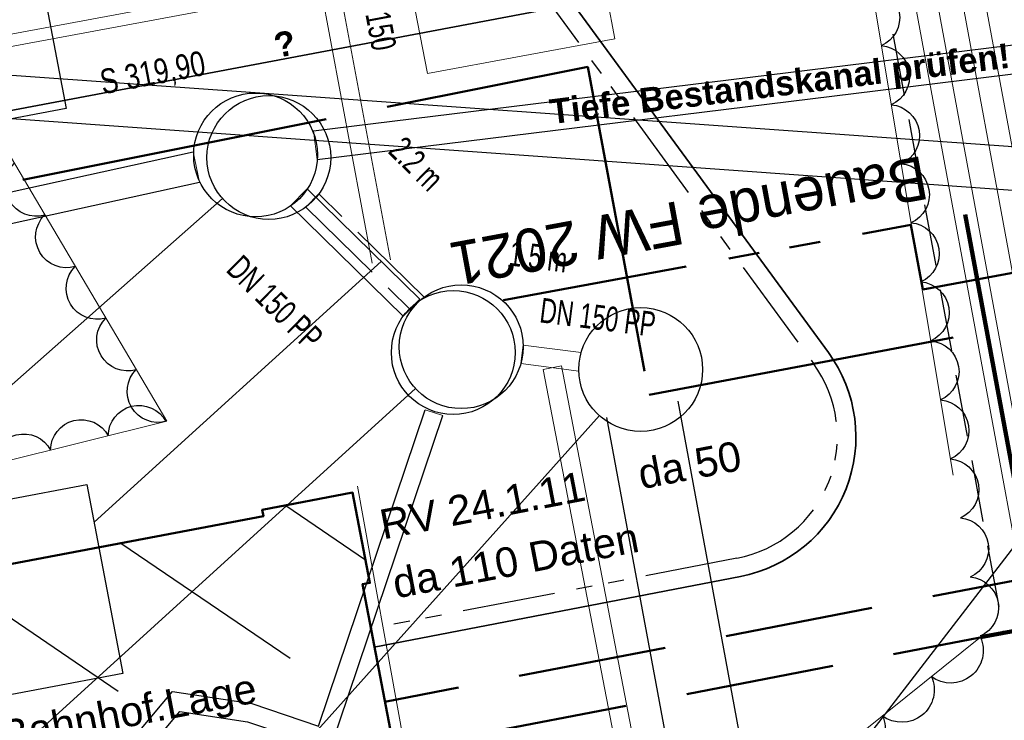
# Model space of a CAD drawing. Extents: x 3503752 to 3504470, y 5375172 to 5375556.
# Tile 12 of 77: x 3504228.28 to 3504236.23, y 5375383.42 to 5375389.08. Entities that reach past the tile are written whole.
import ezdxf

# ---------------------------------------------------------------- set-up
doc = ezdxf.new("R2010")
doc.units = 0
doc.header["$MEASUREMENT"] = 0
for name, pattern in [('1', [1.4, 0.5, -0.2, 0.5, -0.2]), ('139', [80, 25, -5, 5, -5, 5, -5, 25, -5]), ('2', [3.4, 1.2, -0.5, 1.2, -0.5]), ('203', [2.95, 1.5, -0.35, 0.25, -0.25, 0.25, -0.35]), ('211', [5, 3.75, -1.25]), ('237', [1.5, 0.75, -0.18, 0.13, -0.13, 0.13, -0.18]), ('239', [2.09, 0.75, -0.18, 0.75, -0.18, 0.05, -0.18]), ('33', [12, 4, -8]), ('4', [6, 2.5, -0.5, 2.5, -0.5])]:
    doc.linetypes.add(name, pattern=pattern)
for name, color, linetype in [('$_LISY_$_TMP', 7, 'Continuous'), ('4WB_BESTAND_1_BA', 7, 'Continuous'), ('4WB_DB-KANAL', 7, 'Continuous'), ('_4WP_ALLGEMEIN', 7, 'Continuous'), ('_4WP_DB_KAB_ABBR', 7, 'Continuous'), ('_4WP_FW_PLANUN', 7, 'Continuous'), ('_4WP_GRABEN', 7, 'Continuous'), ('_4WP_KANALISATIO', 7, 'Continuous'), ('_4WP_KANCAD', 7, 'Continuous'), ('_4WP_KANCAD-T', 7, 'Continuous'), ('_4WP_NEUEGRENZE', 7, 'Continuous'), ('_4WP_SCHNITTF_HR', 7, 'Continuous'), ('_4WP_STADT_DATEN', 7, 'Continuous'), ('_4WP_STADT_FTT3', 7, 'Continuous'), ('K_GEBAEUDE', 7, 'Continuous'), ('PUNKTHOEHENATTDEF', 7, 'Continuous'), ('PUNKTNUMMERNATTDEF', 7, 'Continuous'), ('PUNKTSPEZIFIKATION', 7, 'Continuous'), ('V_GEB_UDE', 7, 'Continuous'), ('V_KS-STROM', 7, 'Continuous')]:
    doc.layers.add(name, color=color, linetype=linetype)
doc.styles.add('100', font='TXT', dxfattribs={"width": 0.7, "height": 0.2})
doc.styles.add('112', font='TXT', dxfattribs={"width": 0.7, "height": 0.2})
doc.styles.add('115', font='TXT', dxfattribs={"width": 0.8, "height": 0.2})
doc.styles.add('120', font='ARIALBD.TTF', dxfattribs={"height": 0.2})
doc.styles.add('121', font='ARIAL.TTF', dxfattribs={"height": 0.24})
doc.styles.add('412', font='ARIAL.TTF', dxfattribs={"height": 0.24})
doc.styles.add('428', font='TXT', dxfattribs={"height": 0.35})

# ---------------------------------------------------------------- blocks, each defined once
blk = doc.blocks.new('_X71')
at = {"color": 252, "linetype": 'Continuous', "lineweight": 25}
for p, q in [((53.5396, 24.8264), (54.184, 24.3878)), ((52.2095, 24.5219), (53.5762, 23.5918)), ((50.8193, 24.2585), (52.1879, 23.327))]:
    blk.add_line(p, q, dxfattribs=at)
blk = doc.blocks.new('PUNKT')
blk.add_point((0, 0))
at = {"layer": 'PUNKTHOEHENATTDEF', "linetype": 'Continuous', "flags": 1}
blk.add_attdef('PUNKTHOEHE', (1, -0.5), '', height=0.8, dxfattribs=at)
at = {"layer": 'PUNKTNUMMERNATTDEF', "linetype": 'Continuous', "flags": 1}
blk.add_attdef('PUNKTNUMMER', (1, 0.5), '', height=0.8, dxfattribs=at)
at = {"layer": 'PUNKTSPEZIFIKATION', "linetype": 'Continuous', "flags": 1}
blk.add_attdef('PUNKTSPEZIFIKATION', (1, -1.5), '', height=0.8, dxfattribs=at)
blk = doc.blocks.new('ALG_00201')
at = {"color": 6, "linetype": 'Continuous', "lineweight": 25}
blk.add_lwpolyline([(-0.998498, -0.002532, -0.774313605), (1.001502, -0.002532)], format="xyb", dxfattribs=at)

msp = doc.modelspace()

# ---------------------------------------------------------------- linework, layer by layer
at = {"layer": '4WB_BESTAND_1_BA', "color": 7, "linetype": 'Continuous', "lineweight": 13}
for points in [[(3504290.0934, 5375397.3256), (3504279.2254, 5375395.6056), (3504272.3164, 5375394.4346), (3504266.2464, 5375393.4146), (3504256.1344, 5375391.6646), (3504255.5414, 5375391.5696), (3504252.8824, 5375391.1466), (3504250.3644, 5375390.8766), (3504249.8954, 5375390.8686), (3504241.8924, 5375390.7366), (3504235.8374, 5375390.1056), (3504230.6314, 5375389.4156), (3504222.1344, 5375387.8346), (3504217.3874, 5375387.1056), (3504211.5954, 5375386.3056), (3504204.3054, 5375385.0946)], [(3504290.1004, 5375397.2766), (3504279.2334, 5375395.5566), (3504272.3244, 5375394.3856), (3504266.2544, 5375393.3656), (3504256.1434, 5375391.6156), (3504255.5494, 5375391.5206), (3504252.8894, 5375391.0966), (3504250.3694, 5375390.8266), (3504249.8974, 5375390.7686), (3504241.8984, 5375390.6366), (3504235.8494, 5375390.0066), (3504230.6474, 5375389.3166), (3504222.1524, 5375387.7366), (3504217.4014, 5375387.0066), (3504211.6104, 5375386.2066), (3504204.3264, 5375384.9966)]]:
    msp.add_lwpolyline(points, dxfattribs=at)
at = {"layer": '4WB_DB-KANAL', "color": 7, "linetype": 'Continuous', "lineweight": 25}
for p, q in [((3504230.6542, 5375388.1814), (3504239.0044, 5375389.2096)), ((3504230.6826, 5375387.9504), (3504239.0328, 5375388.9786)), ((3504206.258, 5375382.8928), (3504229.6837, 5375388.0117)), ((3504206.3114, 5375382.6486), (3504229.7344, 5375387.7669)), ((3504230.6024, 5375387.714), (3504231.5134, 5375386.8225)), ((3504230.4673, 5375387.5759), (3504231.3783, 5375386.6844)), ((3504233.5966, 5375385.9976), (3504236.3658, 5375371.0024)), ((3504233.0211, 5375385.8668), (3504235.7858, 5375370.8953))]:
    msp.add_line(p, q, dxfattribs=at)
at = {"layer": '4WB_DB-KANAL', "color": 7, "linetype": 'Continuous', "lineweight": 13}
for p, q in [((3504230.6542, 5375388.1814), (3504230.6826, 5375387.9504)), ((3504229.7344, 5375387.7669), (3504229.6837, 5375388.0117)), ((3504230.4673, 5375387.5759), (3504230.6024, 5375387.714)), ((3504231.5134, 5375386.8225), (3504231.3783, 5375386.6844)), ((3504231.5557, 5375385.9293), (3504231.6978, 5375385.8814))]:
    msp.add_line(p, q, dxfattribs=at)
at = {"layer": '4WB_DB-KANAL', "color": 7, "linetype": '139', "lineweight": 18}
msp.add_lwpolyline([(3504232.815, 5375386.3907), (3504232.3469, 5375386.4501), (3504232.328, 5375386.3013), (3504232.7961, 5375386.2419)], dxfattribs=at)
at = {"layer": '4WB_DB-KANAL', "color": 7, "linetype": 'Continuous', "lineweight": 25}
for points in [[(3504228.4872, 5375382.425), (3504229.5147, 5375383.653), (3504230.1567, 5375383.5563), (3504230.6938, 5375383.3748), (3504231.5557, 5375385.9293)], [(3504228.6022, 5375382.3287), (3504229.5757, 5375383.4921), (3504230.1212, 5375383.4099), (3504230.788, 5375383.1847), (3504231.6978, 5375385.8814)]]:
    msp.add_lwpolyline(points, dxfattribs=at)
for centre in [(3504230.1865, 5375387.9873), (3504231.7828, 5375386.391), (3504233.296, 5375386.254)]:
    msp.add_circle(centre, 0.5, dxfattribs=at)
at = {"layer": '_4WP_ALLGEMEIN', "color": 6, "linetype": '33', "lineweight": 13}
msp.add_polyline3d([(3504228.8041, 5375395.185, 0), (3504235.1599, 5375389.3466, 0), (3504236.0397, 5375384.0914, 0), (3504232.8689, 5375381.5497, 0), (3504226.0327, 5375380.2564, 0), (3504224.9137, 5375382.5289, 0), (3504225.7371, 5375384.9123, 0), (3504229.4693, 5375385.8361, 0), (3504225.5164, 5375392.5107, 0), (3504225.569, 5375394.6491, 0), (3504228.8041, 5375395.185, 0)], dxfattribs=at)
at = {"layer": '_4WP_DB_KAB_ABBR', "color": 250, "linetype": 'Continuous', "lineweight": 25}
for p, q in [((3504226.8096, 5375388.7326), (3504241.2972, 5375387.6969)), ((3504226.8096, 5375388.7326), (3504241.2972, 5375387.6969)), ((3504226.8736, 5375388.3771), (3504240.1483, 5375387.4282)), ((3504226.8736, 5375388.3771), (3504240.1483, 5375387.4282))]:
    msp.add_line(p, q, dxfattribs=at)
at = {"layer": '_4WP_DB_KAB_ABBR', "color": 30, "linetype": 'Continuous', "lineweight": 35}
msp.add_lwpolyline([(3504420.4946, 5375403.7316), (3504413.6551, 5375409.9879), (3504406.374, 5375416.8343), (3504397.0011, 5375418.41), (3504393.7829, 5375418.578), (3504390.8301, 5375418.4491), (3504388.9831, 5375418.1998), (3504379.7082, 5375416.4705), (3504376.1342, 5375415.794), (3504359.7279, 5375412.4472), (3504332.0048, 5375407.3546), (3504301.4858, 5375401.4031), (3504264.2321, 5375394.5601), (3504239.2913, 5375390.4386), (3504216.7671, 5375386.1858), (3504199.6597, 5375382.9596), (3504171.801, 5375377.8003)], dxfattribs=at)
at = {"layer": '_4WP_FW_PLANUN', "color": 7, "linetype": 'Continuous', "lineweight": 18}
msp.add_line((3504236.918, 5375384.6768), (3504228.6222, 5375429.5882), dxfattribs=at)
for points in [[(3504236.4429, 5375384.1658), (3504229.1296, 5375423.7579), (3504228.0107, 5375429.8154), (3504226.3882, 5375429.5157), (3504226.3468, 5375429.7396), (3504226.5238, 5375429.7723), (3504226.5325, 5375429.7254), (3504228.155, 5375430.0251)], [(3504236.6195, 5375384.2004), (3504229.3066, 5375423.7906), (3504228.155, 5375430.0251)], [(3504236.741, 5375384.6441), (3504228.4779, 5375429.3784), (3504226.8553, 5375429.0787), (3504226.814, 5375429.3022), (3504226.991, 5375429.3349), (3504226.9996, 5375429.2884), (3504228.6222, 5375429.5882)]]:
    msp.add_lwpolyline(points, dxfattribs=at)
at = {"layer": '_4WP_FW_PLANUN', "color": 1, "linetype": '203', "lineweight": 50}
msp.add_lwpolyline([(3504232.1875, 5375386.8139), (3504235.4773, 5375387.4216), (3504235.5736, 5375386.9), (3504237.181, 5375387.1969)], dxfattribs=at)
at = {"layer": '_4WP_FW_PLANUN', "color": 40, "linetype": '2', "lineweight": 50}
for points in [[(3504246.6947, 5375382.4633), (3504242.5998, 5375381.6747), (3504241.841, 5375385.6145), (3504231.23, 5375383.571)], [(3504246.7704, 5375382.0706), (3504242.2826, 5375381.2063), (3504241.5239, 5375385.1461), (3504231.3056, 5375383.1782)]]:
    msp.add_lwpolyline(points, dxfattribs=at)
at = {"layer": '_4WP_GRABEN', "color": 21, "linetype": '1', "lineweight": 25}
msp.add_line((3504228.7216, 5375424.7558), (3504236.2262, 5375384.1278), dxfattribs=at)
at = {"layer": '_4WP_KANALISATIO', "color": 7, "linetype": 'Continuous', "lineweight": 13}
msp.add_line((3504232.5083, 5375386.2549), (3504232.6556, 5375386.2833), dxfattribs=at)
at = {"layer": '_4WP_KANALISATIO', "color": 1, "linetype": 'Continuous', "lineweight": 18}
for points in [[(3504232.5083, 5375386.2549), (3504233.3748, 5375381.7557), (3504234.0104, 5375381.4219)], [(3504232.6556, 5375386.2833), (3504233.5084, 5375381.8549), (3504234.0801, 5375381.5547)]]:
    msp.add_lwpolyline(points, dxfattribs=at)
at = {"layer": '_4WP_KANCAD', "color": 1, "linetype": 'Continuous', "lineweight": 18}
msp.add_lwpolyline([(3504231.2747, 5375387.1408), (3504230.6067, 5375390.7188), (3504230.4593, 5375390.6912), (3504231.1273, 5375387.1132)], dxfattribs=at)
at = {"layer": '_4WP_KANCAD', "color": 7, "linetype": '239', "lineweight": 18}
for points in [[(3504231.5471, 5375386.8381), (3504230.6981, 5375387.6729), (3504230.5929, 5375387.5659), (3504231.4419, 5375386.7311)], [(3504232.815, 5375386.3907), (3504232.3469, 5375386.4501), (3504232.328, 5375386.3013), (3504232.7961, 5375386.2419)]]:
    msp.add_lwpolyline(points, dxfattribs=at)
at = {"layer": '_4WP_KANCAD', "color": 7, "linetype": 'Continuous', "lineweight": 25}
for centre in [(3504230.293, 5375387.966), (3504231.847, 5375386.438), (3504233.296, 5375386.254)]:
    msp.add_circle(centre, 0.5, dxfattribs=at)
at = {"layer": '_4WP_KANCAD-T', "color": 7, "linetype": 'Continuous', "lineweight": 25}
for p, q in [((3504239.2529, 5375388.6449), (3504228.0502, 5375374.1036)), ((3504229.9184, 5375387.6349), (3504223.9312, 5375382.3426)), ((3504231.477, 5375386.1016), (3504224.3782, 5375379.6476)), ((3504232.9622, 5375385.8817), (3504224.9072, 5375376.8986))]:
    msp.add_line(p, q, dxfattribs=at)
at = {"layer": '_4WP_KANCAD-T', "color": 1, "linetype": 'Continuous', "lineweight": 25}
msp.add_line((3504231.201, 5375387.127), (3504228.8826, 5375385.0205), dxfattribs=at)
at = {"layer": '_4WP_KANCAD-T', "color": 7, "linetype": 'Continuous', "lineweight": 18}
for points in [[(3504226.4017, 5375389.5173), (3504228.3667, 5375389.8899), (3504228.6562, 5375388.3631), (3504226.6912, 5375387.9905), (3504226.4017, 5375389.5173)], [(3504226.8597, 5375384.9533), (3504228.8247, 5375385.3259), (3504229.1142, 5375383.7991), (3504227.1492, 5375383.4265), (3504226.8597, 5375384.9533)]]:
    msp.add_lwpolyline(points, dxfattribs=at)
at = {"layer": '_4WP_KANCAD-T', "color": 1, "linetype": 'Continuous', "lineweight": 25}
for points in [[(3504226.4017, 5375389.5173), (3504228.3667, 5375389.8899), (3504228.6562, 5375388.3631), (3504226.6912, 5375387.9905), (3504226.4017, 5375389.5173)], [(3504226.8597, 5375384.9533), (3504228.8247, 5375385.3259), (3504229.1142, 5375383.7991), (3504227.1492, 5375383.4265), (3504226.8597, 5375384.9533)]]:
    msp.add_lwpolyline(points, dxfattribs=at)
at = {"layer": '_4WP_NEUEGRENZE', "color": 7, "linetype": '4', "lineweight": 50}
msp.add_lwpolyline([(3504100.614, 5375362.9722), (3504146.0616, 5375371.5359), (3504145.468, 5375374.7094), (3504168.8828, 5375379.1448), (3504169.4688, 5375376.0325), (3504232.8695, 5375388.699), (3504233.3636, 5375386.0501), (3504241.5001, 5375387.5801), (3504267.4886, 5375392.4669), (3504286.7956, 5375396.0974), (3504304.7567, 5375399.4748), (3504315.022, 5375401.405)], dxfattribs=at)
at = {"layer": '_4WP_SCHNITTF_HR', "color": 92, "linetype": '211', "lineweight": 100}
msp.add_lwpolyline([(3504236.0397, 5375384.0914), (3504236.5314, 5375384.1822), (3504235.9176, 5375387.5049)], dxfattribs=at)
at = {"layer": '_4WP_STADT_DATEN', "color": 7, "linetype": 'Continuous', "lineweight": 35}
msp.add_lwpolyline([(3504231.1449, 5375384.0129), (3504234.1015, 5375384.5823, 0.550276), (3504234.8122, 5375386.3906), (3504231.5864, 5375390.7993, 0.178357), (3504230.9239, 5375391.2391), (3504228.0624, 5375391.9186, -0.297049), (3504227.3101, 5375392.7099)], format="xyb", dxfattribs=at)
at = {"layer": '_4WP_STADT_FTT3', "color": 1, "linetype": '237', "lineweight": 25}
msp.add_lwpolyline([(3504225.0216, 5375393.5379, -0.414212), (3504225.6041, 5375393.1371), (3504225.6382, 5375392.9526, 0.297058), (3504226.3905, 5375392.1613), (3504230.8893, 5375391.0932, -0.178357), (3504231.4653, 5375390.7107), (3504234.6911, 5375386.302, -0.550276), (3504234.0732, 5375384.7296), (3504231.1165, 5375384.1602)], format="xyb", dxfattribs=at)
at = {"layer": 'K_GEBAEUDE', "color": 252, "linetype": 'Continuous', "lineweight": 50}
msp.add_lwpolyline([(3504206.96, 5375381.16), (3504207.8, 5375381.32), (3504207.95, 5375380.58), (3504220.97, 5375383.06), (3504220.91, 5375383.35), (3504221.64, 5375383.48), (3504221.65, 5375383.44), (3504230.25, 5375385.07), (3504230.24, 5375385.12), (3504230.97, 5375385.26), (3504231.11, 5375384.53), (3504231.05, 5375384.52), (3504231.77, 5375380.75), (3504233.47, 5375371.8), (3504233.52, 5375371.81), (3504233.65, 5375371.13), (3504233.66, 5375371.08), (3504232.93, 5375370.94), (3504232.92, 5375370.99), (3504210.56, 5375366.74)], dxfattribs=at)
msp.add_lwpolyline([(3504206.96, 5375381.16), (3504207.8, 5375381.32), (3504207.95, 5375380.58), (3504220.97, 5375383.06), (3504220.91, 5375383.35), (3504221.64, 5375383.48), (3504221.65, 5375383.44), (3504230.25, 5375385.07), (3504230.24, 5375385.12), (3504230.97, 5375385.26), (3504231.11, 5375384.53), (3504231.05, 5375384.52), (3504231.77, 5375380.75), (3504233.47, 5375371.8), (3504233.52, 5375371.81), (3504233.65, 5375371.13), (3504233.66, 5375371.08), (3504232.93, 5375370.94), (3504232.92, 5375370.99), (3504210.56, 5375366.74)], dxfattribs=at)
at = {"layer": 'V_GEB_UDE', "color": 250, "linetype": 'Continuous', "lineweight": 13}
msp.add_line((3504231.0099, 5375385.313, 321.6997), (3504231.8227, 5375380.8281, 321.7789), dxfattribs=at)
msp.add_line((3504231.0099, 5375385.313, 321.6997), (3504231.8227, 5375380.8281, 321.7789), dxfattribs=at)
at = {"layer": 'V_KS-STROM', "color": 250, "linetype": 'Continuous', "lineweight": 13}
for p, q in [((3504232.9345, 5375389.7607, 321.5993), (3504233.0865, 5375388.9252, 321.6068)), ((3504231.5753, 5375388.6459, 321.611), (3504231.4118, 5375389.4767, 321.6071)), ((3504233.0865, 5375388.9252, 321.6068), (3504231.5753, 5375388.6459, 321.611))]:
    msp.add_line(p, q, dxfattribs=at)

# ---------------------------------------------------------------- block references
at = {"layer": '$_LISY_$_TMP', "color": 7}
for p, xscale, yscale, rotation in [((3504235.1998, 5375389.1081), 0.2421981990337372, 0.2421981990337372, 279.5039222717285), ((3504235.2796, 5375388.6313), 0.2421981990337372, 0.2421981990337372, 279.5039222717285), ((3504235.3595, 5375388.1546), 0.2421981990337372, 0.2421981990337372, 279.5039222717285), ((3504228.3598, 5375387.7096), 0.2424143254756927, 0.2424143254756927, 120.6349639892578), ((3504235.4393, 5375387.6778), 0.2421981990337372, 0.2421981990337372, 279.5039222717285), ((3504228.6063, 5375387.2933), 0.2424143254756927, 0.2424143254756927, 120.6349639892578), ((3504235.5191, 5375387.201), 0.2421981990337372, 0.2421981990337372, 279.5039222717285), ((3504228.8528, 5375386.877), 0.2424143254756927, 0.2424143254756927, 120.6349639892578), ((3504235.5989, 5375386.7243), 0.2421981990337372, 0.2421981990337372, 279.5039222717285), ((3504229.0994, 5375386.4607), 0.2424143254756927, 0.2424143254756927, 120.6349639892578), ((3504235.6787, 5375386.2475), 0.2421981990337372, 0.2421981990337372, 279.5039222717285), ((3504229.3459, 5375386.0444), 0.2424143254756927, 0.2424143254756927, 120.6349639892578), ((3504229.2289, 5375385.7766), 0.2403001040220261, 0.2403001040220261, 13.90268411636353), ((3504235.7585, 5375385.7708), 0.2421981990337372, 0.2421981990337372, 279.5039222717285), ((3504228.7633, 5375385.6614), 0.2403001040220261, 0.2403001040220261, 13.90268411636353), ((3504228.2978, 5375385.5462), 0.2403001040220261, 0.2403001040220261, 13.90268411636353), ((3504235.8384, 5375385.294), 0.2421981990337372, 0.2421981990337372, 279.5039222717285), ((3504235.9182, 5375384.8172), 0.2421981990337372, 0.2421981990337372, 279.5039222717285), ((3504235.998, 5375384.3405), 0.2421981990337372, 0.2421981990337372, 279.5039222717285), ((3504235.8418, 5375383.9328), 0.2539861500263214, 0.2539861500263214, 218.7150924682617), ((3504235.4462, 5375383.6157), 0.2539861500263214, 0.2539861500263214, 218.7150924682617), ((3504235.0507, 5375383.2986), 0.2539861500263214, 0.2539861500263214, 218.7150924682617)]:
    msp.add_blockref('ALG_00201', p, dxfattribs=dict(at, xscale=xscale, yscale=yscale, rotation=rotation))
at = {"layer": 'K_GEBAEUDE', "color": 252}
for p in [(3504230.97, 5375385.26), (3504230.24, 5375385.12), (3504230.24, 5375385.12), (3504230.25, 5375385.07), (3504230.25, 5375385.07), (3504231.05, 5375384.52), (3504231.05, 5375384.52), (3504231.11, 5375384.53), (3504231.11, 5375384.53)]:
    msp.add_blockref('PUNKT', p, dxfattribs=at)
at = {"layer": 'K_GEBAEUDE'}
msp.add_blockref('_X71', (3504176.89, 5375360.33), dxfattribs=at)

# ---------------------------------------------------------------- texts
at = {"layer": '_4WP_FW_PLANUN', "color": 1, "linetype": 'Continuous', "style": '120'}
msp.add_text('Tiefe Bestandskanal prüfen!', height=0.2, rotation=7.01964, dxfattribs=at).set_placement((3504232.5747, 5375388.2355))
at = {"layer": '_4WP_FW_PLANUN', "color": 7, "linetype": 'Continuous', "style": '428'}
msp.add_text('Bauende FW 2021', height=0.35, rotation=190.46538, dxfattribs=at).set_placement((3504235.5732, 5375387.9809))
at = {"layer": '_4WP_KANCAD-T', "color": 1, "linetype": 'Continuous', "style": '100', "width": 0.7}
msp.add_text('<-- DN 150', height=0.2, rotation=280.57517, dxfattribs=at).set_placement((3504230.9608, 5375389.7224))
at = {"layer": '_4WP_KANCAD-T', "color": 1, "linetype": 'Continuous', "style": '120'}
msp.add_text('?', height=0.2, rotation=10.737, dxfattribs=at).set_placement((3504230.3565, 5375388.7702))
at = {"layer": '_4WP_KANCAD-T', "color": 7, "linetype": 'Continuous'}
for s, rotation, style, width, p in [('S 319,90', 10.737, '115', 0.8, (3504228.9526, 5375388.4758)), (' 2.2 m', 315.48334, '112', 0.7, (3504231.2114, 5375388.0447)), (' 1.5 m', 352.76308, '112', 0.7, (3504232.1736, 5375387.1021)), ('DN 150 PP', 315.48334, '112', 0.7, (3504229.9399, 5375387.051)), ('DN 150 PP', 352.76308, '112', 0.7, (3504232.4729, 5375386.636))]:
    msp.add_text(s, height=0.2, rotation=rotation, dxfattribs=dict(at, style=style, width=width)).set_placement(p)
at = {"layer": '_4WP_STADT_DATEN', "color": 7, "linetype": 'Continuous', "style": '412'}
msp.add_text('da 110 Daten', height=0.24, rotation=10.9008, dxfattribs=at).set_placement((3504231.3201, 5375384.4043))
at = {"layer": '_4WP_STADT_FTT3', "color": 1, "linetype": 'Continuous', "style": '121'}
for s, rotation, p in [('da 50', 10.9008, (3504233.302, 5375385.2867)), ('RV 24.1.11', 10.9008, (3504231.2169, 5375384.8815)), ('FTTB-Anschluss Bahnhof.Lage', 10.79784, (3504225.6352, 5375382.695))]:
    msp.add_text(s, height=0.24, rotation=rotation, dxfattribs=at).set_placement(p)

doc.saveas('drawing.dxf')
